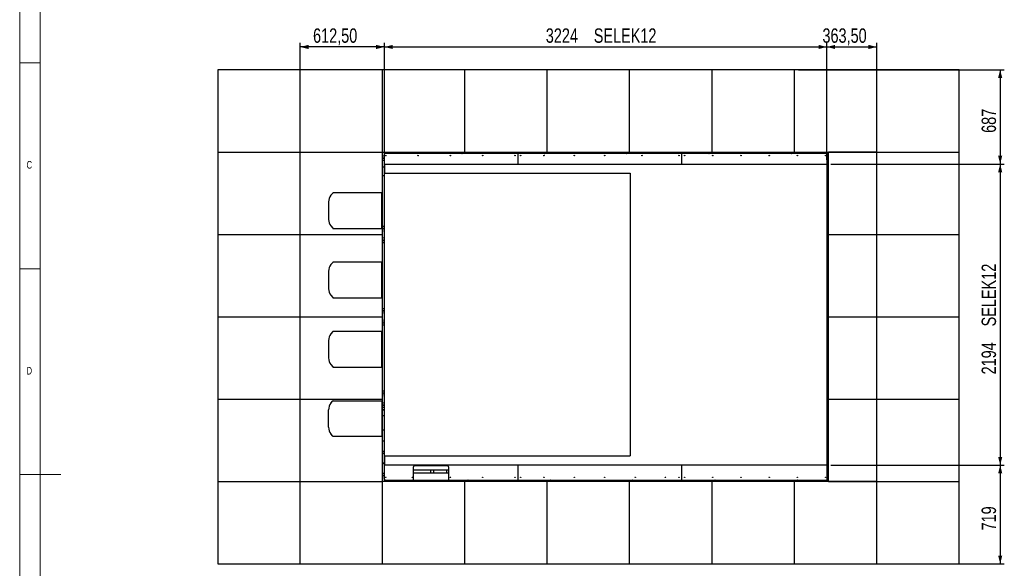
# Model space of a CAD drawing. Header units: millimetres. Extents: x 5 to 589, y 5 to 450.
# Tile 4 of 91: x 5 to 244, y 187 to 320. Entities that reach past the tile are written whole.
import ezdxf

# ---------------------------------------------------------------- set-up
doc = ezdxf.new("R2010")
doc.units = ezdxf.units.MM
doc.layers.add('COTES', color=1, linetype='Continuous')
doc.layers.add('NOTES', color=6, linetype='Continuous')
doc.layers.add('TRAIT-FORT', color=4, linetype='Continuous', lineweight=25)
doc.styles.add('SLDTEXTSTYLE0', font='TXT', dxfattribs={"width": 0.75})
doc.dimstyles.new('SLDDIMSTYLE0', dxfattribs={"dimtxt": 3.5, "dimasz": 2, "dimexe": 0, "dimexo": 0.0625, "dimgap": 0.875, "dimtad": 1, "dimdec": 0, "dimlfac": 30, "dimrnd": 1e-09, "dimzin": 12, "dimdsep": 46, "dimtxsty": 'SLDTEXTSTYLE0', "dimsah": 1, "dimcen": 0.09, "dimadec": 0, "dimazin": 3, "dimtfac": 1, "dimtdec": 0, "dimtofl": 0, "dimtmove": 0, "dimatfit": 3, "dimfxl": 1, "dimfrac": 2, "dimtolj": 1, "dimtzin": 12, "dimarcsym": 0})
doc.dimstyles.new('SLDDIMSTYLE1', dxfattribs={"dimtxt": 3.5, "dimasz": 2, "dimexe": 0, "dimexo": 0.0625, "dimgap": 0.875, "dimtad": 1, "dimlfac": 30, "dimrnd": 1e-09, "dimzin": 12, "dimdsep": 46, "dimtxsty": 'SLDTEXTSTYLE0', "dimsah": 1, "dimcen": 0.09, "dimadec": 0, "dimazin": 3, "dimtfac": 1, "dimtofl": 0, "dimtmove": 0, "dimatfit": 3, "dimfxl": 1, "dimfrac": 2, "dimtolj": 1, "dimtzin": 12, "dimarcsym": 0})

# ---------------------------------------------------------------- blocks, each defined once
blk = doc.blocks.new('_D')
at = {"layer": 'COTES', "color": 1, "transparency": 16777216}
for p, q in [((194.16, 308.33), (244.16, 308.33)), ((243.16, 308.33), (243.16, 285.44)), ((202.05, 285.44), (244.16, 285.44))]:
    blk.add_line(p, q, dxfattribs=at)
for points in [[(243.16, 308.33), (242.66, 306.33), (243.66, 306.33)], [(243.16, 285.44), (243.66, 287.44), (242.66, 287.44)]]:
    blk.add_solid(points, dxfattribs=at)
at = {"layer": 'COTES', "color": 1, "transparency": 16777216, "insert": (238.65, 293), "char_height": 3.5, "attachment_point": 1, "rotation": 90, "style": 'SLDTEXTSTYLE0'}
blk.add_mtext('687', dxfattribs=at)
blk = doc.blocks.new('_D_1')
at = {"layer": 'COTES', "color": 1, "transparency": 16777216}
for p, q in [((202.05, 285.44), (244.16, 285.44)), ((243.16, 285.44), (243.16, 212.3)), ((202.05, 212.3), (244.16, 212.3))]:
    blk.add_line(p, q, dxfattribs=at)
for points in [[(243.16, 285.44), (242.66, 283.44), (243.66, 283.44)], [(243.16, 212.3), (243.66, 214.3), (242.66, 214.3)]]:
    blk.add_solid(points, dxfattribs=at)
at = {"layer": 'COTES', "color": 1, "transparency": 16777216, "char_height": 3.5, "attachment_point": 1, "rotation": 90, "style": 'SLDTEXTSTYLE0'}
for s, insert in [('SELEK12', (238.65, 246)), ('2194', (238.65, 234.34))]:
    blk.add_mtext(s, dxfattribs=dict(at, insert=insert))
blk = doc.blocks.new('_D_2')
at = {"layer": 'COTES', "color": 1, "transparency": 16777216}
for p, q in [((202.05, 212.3), (244.16, 212.3)), ((243.16, 212.3), (243.16, 188.33)), ((194.16, 188.33), (244.16, 188.33))]:
    blk.add_line(p, q, dxfattribs=at)
for points in [[(243.16, 212.3), (242.66, 210.3), (243.66, 210.3)], [(243.16, 188.33), (243.66, 190.33), (242.66, 190.33)]]:
    blk.add_solid(points, dxfattribs=at)
at = {"layer": 'COTES', "color": 1, "transparency": 16777216, "insert": (238.65, 196.44), "char_height": 3.5, "attachment_point": 1, "rotation": 90, "style": 'SLDTEXTSTYLE0'}
blk.add_mtext('719', dxfattribs=at)
blk = doc.blocks.new('_D_3')
at = {"layer": 'COTES', "color": 1, "transparency": 16777216}
for p, q in [((201.05, 286.44), (201.05, 314.87)), ((201.05, 313.87), (213.16, 313.87)), ((213.16, 209.33), (213.16, 314.87))]:
    blk.add_line(p, q, dxfattribs=at)
for points in [[(201.05, 313.87), (203.05, 313.37), (203.05, 314.37)], [(213.16, 313.87), (211.16, 314.37), (211.16, 313.37)]]:
    blk.add_solid(points, dxfattribs=at)
at = {"layer": 'COTES', "color": 1, "transparency": 16777216, "insert": (199.99, 318.38), "char_height": 3.5, "attachment_point": 1, "style": 'SLDTEXTSTYLE0'}
blk.add_mtext('363,50', dxfattribs=at)
blk = doc.blocks.new('_D_4')
at = {"layer": 'COTES', "color": 1, "transparency": 16777216}
for p, q in [((93.58, 286.44), (93.58, 314.87)), ((93.58, 313.87), (201.05, 313.87)), ((201.05, 286.44), (201.05, 314.87))]:
    blk.add_line(p, q, dxfattribs=at)
for points in [[(93.58, 313.87), (95.58, 313.37), (95.58, 314.37)], [(201.05, 313.87), (199.05, 314.37), (199.05, 313.37)]]:
    blk.add_solid(points, dxfattribs=at)
at = {"layer": 'COTES', "color": 1, "transparency": 16777216, "char_height": 3.5, "attachment_point": 1, "style": 'SLDTEXTSTYLE0'}
for s, insert in [('3224', (132.79, 318.38)), ('SELEK12', (144.44, 318.38))]:
    blk.add_mtext(s, dxfattribs=dict(at, insert=insert))
blk = doc.blocks.new('_D_5')
at = {"layer": 'COTES', "color": 1, "transparency": 16777216}
for p, q in [((73.16, 289.33), (73.16, 314.87)), ((93.58, 313.87), (73.16, 313.87)), ((93.58, 286.44), (93.58, 314.87))]:
    blk.add_line(p, q, dxfattribs=at)
for points in [[(73.16, 313.87), (75.16, 313.37), (75.16, 314.37)], [(93.58, 313.87), (91.58, 314.37), (91.58, 313.37)]]:
    blk.add_solid(points, dxfattribs=at)
at = {"layer": 'COTES', "color": 1, "transparency": 16777216, "insert": (76.26, 318.38), "char_height": 3.5, "attachment_point": 1, "style": 'SLDTEXTSTYLE0'}
blk.add_mtext('612,50', dxfattribs=at)

msp = doc.modelspace()

# ---------------------------------------------------------------- linework, layer by layer
at = {"color": 7, "linetype": 'Continuous', "lineweight": 18}
for p, q in [((5, 415), (5, 5)), ((10, 410), (10, 10)), ((5, 310), (10, 310)), ((10, 260), (5, 260)), ((5, 210), (15, 210))]:
    msp.add_line(p, q, dxfattribs=at)
at = {"layer": 'TRAIT-FORT', "color": 4, "linetype": 'Continuous', "lineweight": 25}
for p, q in [((73.16203, 308.32757), (53.16203, 308.32757)), ((53.16203, 308.32757), (53.16203, 288.32757)), ((73.16203, 288.32757), (73.16203, 308.32757)), ((93.16203, 308.32757), (73.16203, 308.32757)), ((93.16203, 288.32757), (93.16203, 308.32757)), ((113.16203, 308.32757), (93.16203, 308.32757)), ((113.16203, 288.32757), (113.16203, 308.32757)), ((133.16203, 308.32757), (113.16203, 308.32757)), ((133.16203, 288.32757), (133.16203, 308.32757)), ((153.16203, 308.32757), (133.16203, 308.32757)), ((153.16203, 288.32757), (153.16203, 308.32757)), ((173.16203, 308.32757), (153.16203, 308.32757)), ((173.16203, 288.32757), (173.16203, 308.32757)), ((193.16203, 308.32757), (173.16203, 308.32757)), ((193.16203, 288.32757), (193.16203, 308.32757)), ((213.16203, 308.32757), (193.16203, 308.32757)), ((213.16203, 288.32757), (213.16203, 308.32757)), ((233.16203, 308.32757), (213.16203, 308.32757)), ((233.16203, 288.32757), (233.16203, 308.32757)), ((53.16203, 288.32757), (73.16203, 288.32757)), ((53.16203, 288.32757), (53.16203, 268.32757)), ((73.16203, 288.32757), (93.16203, 288.32757)), ((73.16203, 268.32757), (73.16203, 288.32757)), ((93.16203, 288.32757), (113.16203, 288.32757)), ((93.16203, 268.32757), (93.16203, 288.32757)), ((93.49536, 287.6267), (93.46703, 287.6267)), ((93.46703, 287.5267), (93.46703, 287.6267)), ((93.49536, 287.5267), (93.46703, 287.5267)), ((93.49536, 287.33923), (93.46703, 287.33923)), ((93.46703, 287.33923), (93.46703, 286.8059)), ((93.49536, 287.99423), (93.49536, 245.32757)), ((125.9887, 287.99423), (93.49536, 287.99423)), ((93.8837, 288.02257), (93.8837, 287.99423)), ((93.9837, 288.02257), (93.8837, 288.02257)), ((93.9837, 288.02257), (93.9837, 287.99423)), ((94.6837, 288.02257), (94.15036, 288.02257)), ((94.15036, 288.02257), (94.15036, 287.99423)), ((94.6837, 288.32757), (94.6837, 288.02257)), ((95.16203, 288.32757), (95.16203, 287.99423)), ((99.5045, 288.32757), (99.5045, 287.99423)), ((100.17117, 287.99423), (100.17117, 288.32757)), ((104.53645, 288.32757), (104.53645, 287.99423)), ((105.17145, 287.99423), (105.17145, 288.32757)), ((111.0887, 288.32757), (111.0887, 287.99423)), ((111.18174, 288.32757), (111.18174, 287.99423)), ((111.64036, 288.02257), (111.64036, 288.32757)), ((112.1737, 288.02257), (111.64036, 288.02257)), ((111.89174, 287.99423), (111.89174, 288.02257)), ((112.1737, 287.99423), (112.1737, 288.02257)), ((112.36116, 287.99423), (112.36116, 288.02257)), ((112.36116, 288.02257), (112.46116, 288.02257)), ((112.46116, 287.99423), (112.46116, 288.02257)), ((113.16203, 288.32757), (133.16203, 288.32757)), ((113.9837, 288.02257), (113.8837, 288.02257)), ((113.8837, 288.02257), (113.8837, 287.99423)), ((113.9837, 288.02257), (113.9837, 287.99423)), ((114.6837, 288.02257), (114.15036, 288.02257)), ((114.15036, 288.02257), (114.15036, 287.99423)), ((114.6837, 288.32757), (114.6837, 288.02257)), ((115.16203, 288.32757), (115.16203, 287.99423)), ((125.9887, 287.99423), (125.9887, 285.43652)), ((125.99536, 287.99423), (125.9887, 287.99423)), ((165.8287, 287.99423), (125.99536, 287.99423)), ((125.99536, 287.99423), (125.99536, 285.43652)), ((131.16203, 287.99423), (131.16203, 288.32757)), ((131.64036, 288.02257), (131.64036, 288.32757)), ((132.1737, 288.02257), (131.64036, 288.02257)), ((132.1737, 287.99423), (132.1737, 288.02257)), ((132.36116, 287.99423), (132.36116, 288.02257)), ((132.36116, 288.02257), (132.46116, 288.02257)), ((132.46116, 287.99423), (132.46116, 288.02257)), ((133.16203, 288.32757), (153.16203, 288.32757)), ((133.8837, 288.02257), (133.8837, 287.99423)), ((133.9837, 288.02257), (133.8837, 288.02257)), ((133.9837, 288.02257), (133.9837, 287.99423)), ((134.6837, 288.02257), (134.15036, 288.02257)), ((134.15036, 288.02257), (134.15036, 287.99423)), ((134.6837, 288.32757), (134.6837, 288.02257)), ((135.16203, 288.32757), (135.16203, 287.99423)), ((151.16203, 287.99423), (151.16203, 288.32757)), ((151.64036, 288.02257), (151.64036, 288.32757)), ((152.1737, 288.02257), (151.64036, 288.02257)), ((152.1737, 287.99423), (152.1737, 288.02257)), ((152.36116, 287.99423), (152.36116, 288.02257)), ((152.36116, 288.02257), (152.46116, 288.02257)), ((152.46116, 287.99423), (152.46116, 288.02257)), ((153.16203, 288.32757), (173.16203, 288.32757)), ((153.9837, 288.02257), (153.8837, 288.02257)), ((153.8837, 288.02257), (153.8837, 287.99423)), ((153.9837, 288.02257), (153.9837, 287.99423)), ((154.6837, 288.02257), (154.15036, 288.02257)), ((154.15036, 288.02257), (154.15036, 287.99423)), ((154.6837, 288.32757), (154.6837, 288.02257)), ((155.16203, 288.32757), (155.16203, 287.99423)), ((163.31203, 288.32757), (163.31203, 287.99423)), ((165.8287, 285.43652), (165.8287, 287.99423)), ((165.83536, 287.99423), (165.8287, 287.99423)), ((165.83536, 285.43652), (165.83536, 287.99423)), ((201.16203, 287.99423), (165.83536, 287.99423)), ((171.64036, 288.02257), (171.64036, 288.32757)), ((172.1737, 288.02257), (171.64036, 288.02257)), ((171.64536, 287.99423), (171.64536, 288.02257)), ((172.1737, 287.99423), (172.1737, 288.02257)), ((172.36116, 287.99423), (172.36116, 288.02257)), ((172.36116, 288.02257), (172.46116, 288.02257)), ((172.46116, 287.99423), (172.46116, 288.02257)), ((173.16203, 288.32757), (193.16203, 288.32757)), ((173.9837, 288.02257), (173.8837, 288.02257)), ((173.8837, 288.02257), (173.8837, 287.99423)), ((173.9837, 288.02257), (173.9837, 287.99423)), ((174.6837, 288.02257), (174.15036, 288.02257)), ((174.15036, 288.02257), (174.15036, 287.99423)), ((174.6837, 288.32757), (174.6837, 288.02257)), ((175.16203, 288.32757), (175.16203, 287.99423)), ((191.16203, 287.99423), (191.16203, 288.32757)), ((191.64036, 288.02257), (191.64036, 288.32757)), ((192.1737, 288.02257), (191.64036, 288.02257)), ((192.1737, 287.99423), (192.1737, 288.02257)), ((192.36116, 287.99423), (192.36116, 288.02257)), ((192.36116, 288.02257), (192.46116, 288.02257)), ((192.46116, 287.99423), (192.46116, 288.02257)), ((193.16203, 288.32757), (213.16203, 288.32757)), ((193.9837, 288.02257), (193.8837, 288.02257)), ((193.8837, 288.02257), (193.8837, 287.99423)), ((193.9837, 288.02257), (193.9837, 287.99423)), ((194.6837, 288.02257), (194.15036, 288.02257)), ((194.15036, 288.02257), (194.15036, 287.99423)), ((194.6837, 288.32757), (194.6837, 288.02257)), ((195.16203, 288.32757), (195.16203, 287.99423)), ((200.49536, 287.99423), (200.49536, 288.32757)), ((200.9737, 288.02257), (200.9737, 288.32757)), ((201.49536, 288.02257), (200.9737, 288.02257)), ((201.16203, 245.32757), (201.16203, 287.99423)), ((201.16203, 287.32757), (201.49536, 287.32757)), ((201.49536, 268.32757), (201.49536, 288.32757)), ((213.16203, 288.32757), (201.49536, 288.32757)), ((213.16203, 288.32757), (233.16203, 288.32757)), ((213.16203, 268.32757), (213.16203, 288.32757)), ((233.16203, 268.32757), (233.16203, 288.32757)), ((93.46703, 286.8059), (93.16203, 286.8059)), ((93.49536, 286.32757), (93.16203, 286.32757)), ((93.49536, 284.6609), (93.23556, 284.6609)), ((93.5787, 285.43652), (93.5787, 283.20318)), ((93.5787, 285.43652), (201.04536, 285.43652)), ((201.04536, 285.43652), (201.04536, 212.30318)), ((93.23556, 282.6609), (93.49536, 282.6609)), ((93.5787, 283.20318), (153.24536, 283.20318)), ((93.5787, 214.53652), (93.5787, 283.20318)), ((153.24536, 283.20318), (153.24536, 214.53652)), ((201.49536, 282.32757), (201.16203, 282.32757)), ((201.49536, 281.50496), (201.16203, 281.50394)), ((81.02869, 278.39224), (80.58691, 277.85382)), ((92.94536, 278.45318), (81.15753, 278.45318)), ((92.94536, 269.78652), (92.94536, 278.45318)), ((80.01203, 276.24688), (80.01203, 271.99282)), ((201.49536, 274.4109), (201.16203, 274.4109)), ((80.58691, 270.38588), (81.02869, 269.84746)), ((93.16203, 270.32757), (93.49536, 270.32757)), ((53.16203, 268.32757), (73.16203, 268.32757)), ((53.16203, 268.32757), (53.16203, 248.32757)), ((73.16203, 268.32757), (93.16203, 268.32757)), ((73.16203, 248.32757), (73.16203, 268.32757)), ((81.15753, 269.78652), (92.94536, 269.78652)), ((93.16203, 269.84923), (93.46703, 269.84923)), ((93.16203, 248.32757), (93.16203, 268.32757)), ((93.46703, 269.84923), (93.46703, 269.3159)), ((93.46703, 269.3159), (93.49536, 269.3159)), ((93.46703, 269.14923), (93.46703, 269.04923)), ((93.46703, 269.14923), (93.49536, 269.14923)), ((93.46703, 269.04923), (93.49536, 269.04923)), ((201.49536, 268.32757), (213.16203, 268.32757)), ((201.49536, 248.32757), (201.49536, 268.32757)), ((213.16203, 268.32757), (233.16203, 268.32757)), ((213.16203, 248.32757), (213.16203, 268.32757)), ((233.16203, 248.32757), (233.16203, 268.32757)), ((93.46703, 266.8059), (93.16203, 266.8059)), ((93.49536, 266.32757), (93.16203, 266.32757)), ((93.46703, 267.5267), (93.46703, 267.6267)), ((93.49536, 267.6267), (93.46703, 267.6267)), ((93.49536, 267.5267), (93.46703, 267.5267)), ((93.49536, 267.33923), (93.46703, 267.33923)), ((93.46703, 267.33923), (93.46703, 266.8059)), ((81.02869, 261.5589), (80.58691, 261.02049)), ((92.94536, 261.61985), (81.15753, 261.61985)), ((92.94536, 252.95318), (92.94536, 261.61985)), ((201.16203, 262.57757), (201.49536, 262.57757)), ((80.01203, 259.41355), (80.01203, 255.15948)), ((80.58691, 253.55255), (81.02869, 253.01413)), ((201.49536, 255.58439), (201.16203, 255.58337)), ((81.15753, 252.95318), (92.94536, 252.95318)), ((93.16203, 250.32757), (93.49536, 250.32757)), ((93.16203, 249.84923), (93.46703, 249.84923)), ((93.46703, 249.84923), (93.46703, 249.3159)), ((93.46703, 249.3159), (93.49536, 249.3159)), ((93.46703, 249.14923), (93.46703, 249.04923)), ((93.46703, 249.14923), (93.49536, 249.14923)), ((93.46703, 249.04923), (93.49536, 249.04923)), ((53.16203, 248.32757), (73.16203, 248.32757)), ((53.16203, 248.32757), (53.16203, 228.32757)), ((73.16203, 248.32757), (93.16203, 248.32757)), ((73.16203, 228.32757), (73.16203, 248.32757)), ((93.16203, 228.32757), (93.16203, 248.32757)), ((93.46703, 246.8059), (93.16203, 246.8059)), ((93.49536, 247.6267), (93.46703, 247.6267)), ((93.46703, 247.5267), (93.46703, 247.6267)), ((93.49536, 247.5267), (93.46703, 247.5267)), ((93.46703, 247.33923), (93.46703, 246.8059)), ((93.49536, 247.33923), (93.46703, 247.33923)), ((201.16203, 248.63257), (201.49536, 248.63257)), ((201.49536, 248.02257), (201.16203, 248.02257)), ((201.49536, 248.32757), (213.16203, 248.32757)), ((201.49536, 228.32757), (201.49536, 248.32757)), ((213.16203, 248.32757), (233.16203, 248.32757)), ((213.16203, 228.32757), (213.16203, 248.32757)), ((233.16203, 228.32757), (233.16203, 248.32757)), ((81.02869, 244.72557), (80.58691, 244.18715)), ((92.94536, 244.78652), (81.15753, 244.78652)), ((92.94536, 236.11985), (92.94536, 244.78652)), ((93.49536, 246.32757), (93.16203, 246.32757)), ((93.5787, 245.32757), (93.49536, 245.32757)), ((93.49536, 245.32757), (93.49536, 245.3209)), ((93.5787, 245.3209), (93.49536, 245.3209)), ((93.49536, 245.3209), (93.49536, 208.6609)), ((201.16203, 245.32757), (201.04536, 245.32757)), ((201.16203, 245.3209), (201.04536, 245.3209)), ((201.16203, 245.3209), (201.16203, 245.32757)), ((201.16203, 208.6609), (201.16203, 245.3209)), ((80.01203, 242.58022), (80.01203, 238.32615)), ((201.16203, 239.49423), (201.49536, 239.49423)), ((80.58691, 236.71921), (81.02869, 236.1808)), ((81.15753, 236.11985), (92.94536, 236.11985)), ((201.49536, 234.49423), (201.16203, 234.49423)), ((93.16203, 230.32757), (93.49536, 230.32757)), ((93.16203, 229.84923), (93.46703, 229.84923)), ((93.46703, 229.84923), (93.46703, 229.3159)), ((201.16203, 230.32757), (201.49536, 230.32757)), ((53.16203, 228.32757), (73.16203, 228.32757)), ((53.16203, 228.32757), (53.16203, 208.32757)), ((73.16203, 228.32757), (93.16203, 228.32757)), ((73.16203, 208.32757), (73.16203, 228.32757)), ((80.58691, 227.35382), (81.02869, 227.89224)), ((81.15753, 227.95318), (92.94536, 227.95318)), ((92.94536, 227.95318), (92.94536, 219.28652)), ((93.16203, 208.32757), (93.16203, 228.32757)), ((93.46703, 229.3159), (93.49536, 229.3159)), ((93.46703, 229.14923), (93.46703, 229.04923)), ((93.46703, 229.14923), (93.49536, 229.14923)), ((93.46703, 229.04923), (93.49536, 229.04923)), ((93.49536, 227.6267), (93.46703, 227.6267)), ((93.46703, 227.5267), (93.46703, 227.6267)), ((93.49536, 227.5267), (93.46703, 227.5267)), ((93.49536, 227.33923), (93.46703, 227.33923)), ((93.46703, 227.33923), (93.46703, 226.8059)), ((201.16203, 228.63257), (201.49536, 228.63257)), ((201.49536, 228.02257), (201.16203, 228.02257)), ((201.49536, 228.32757), (213.16203, 228.32757)), ((201.49536, 208.32757), (201.49536, 228.32757)), ((213.16203, 228.32757), (233.16203, 228.32757)), ((213.16203, 208.32757), (213.16203, 228.32757)), ((233.16203, 208.32757), (233.16203, 228.32757)), ((80.01203, 221.49282), (80.01203, 225.74688)), ((93.46703, 226.8059), (93.16203, 226.8059)), ((93.49536, 226.32757), (93.16203, 226.32757)), ((93.16203, 225.82757), (93.49536, 225.82757)), ((93.49536, 225.6609), (93.16203, 225.6609)), ((201.49536, 226.32757), (201.16203, 226.32757)), ((201.16203, 225.49423), (201.49536, 225.49423)), ((93.16203, 224.32757), (93.49536, 224.32757)), ((93.49536, 220.7609), (93.16203, 220.7609)), ((201.49536, 220.49423), (201.16203, 220.49423)), ((81.02869, 219.34746), (80.58691, 219.88588)), ((92.94536, 219.28652), (81.15753, 219.28652)), ((93.16203, 218.22757), (93.49536, 218.22757)), ((201.16203, 219.45648), (201.49536, 219.45648)), ((201.49536, 218.52314), (201.16203, 218.52314)), ((93.49536, 215.57757), (93.16203, 215.57757)), ((93.49536, 214.9517), (93.16203, 215.28503)), ((201.16203, 217.45648), (201.49536, 217.45648)), ((201.49536, 215.8846), (201.16203, 215.8846)), ((201.16203, 215.25127), (201.49536, 215.25127)), ((93.16203, 212.92801), (93.49536, 212.59468)), ((93.5787, 214.53652), (153.24536, 214.53652)), ((93.5787, 214.53652), (93.5787, 212.30318)), ((201.49536, 215.1609), (201.16203, 215.1609)), ((201.16203, 214.1609), (201.49536, 214.1609)), ((93.26247, 212.82757), (93.16203, 212.82757)), ((201.04536, 212.30318), (93.5787, 212.30318)), ((100.66203, 208.6609), (100.66203, 211.88466)), ((100.66203, 211.1609), (109.15081, 211.1609)), ((100.99536, 212.218), (108.81748, 212.218)), ((104.74536, 211.1609), (104.74536, 210.32757)), ((105.5787, 210.32757), (105.5787, 211.1609)), ((108.66203, 211.1609), (108.66203, 210.32757)), ((109.15081, 211.88466), (109.15081, 208.6609)), ((125.9887, 212.30318), (125.9887, 208.6609)), ((125.99536, 212.30318), (125.99536, 208.6609)), ((165.8287, 208.6609), (165.8287, 212.30318)), ((165.83536, 208.6609), (165.83536, 212.30318)), ((201.49536, 211.82757), (201.16203, 211.82757)), ((201.16203, 211.1609), (201.49536, 211.1609)), ((53.16203, 208.32757), (73.16203, 208.32757)), ((53.16203, 208.32757), (53.16203, 188.32757)), ((73.16203, 208.32757), (93.16203, 208.32757)), ((73.16203, 188.32757), (73.16203, 208.32757)), ((93.16203, 210.32757), (93.49536, 210.32757)), ((93.16203, 209.84923), (93.46703, 209.84923)), ((93.16203, 188.32757), (93.16203, 208.32757)), ((113.16203, 208.32757), (93.16203, 208.32757)), ((93.46703, 209.84923), (93.46703, 209.3159)), ((93.46703, 209.3159), (93.49536, 209.3159)), ((93.46703, 209.14923), (93.49536, 209.14923)), ((93.46703, 209.14923), (93.46703, 209.04923)), ((93.46703, 209.04923), (93.49536, 209.04923)), ((93.49536, 208.6609), (100.66203, 208.6609)), ((93.8629, 208.6609), (93.8629, 208.63257)), ((93.9629, 208.63257), (93.8629, 208.63257)), ((93.9629, 208.6609), (93.9629, 208.63257)), ((94.15036, 208.6609), (94.15036, 208.63257)), ((94.15036, 208.63257), (94.6837, 208.63257)), ((94.6837, 208.63257), (94.6837, 208.32757)), ((95.16203, 208.6609), (95.16203, 208.32757)), ((97.49536, 208.49423), (97.49536, 208.6609)), ((100.16203, 208.49423), (97.49536, 208.49423)), ((100.16203, 208.6609), (100.16203, 208.49423)), ((109.15081, 210.32757), (100.66203, 210.32757)), ((100.66203, 208.6609), (109.15081, 208.6609)), ((104.74536, 208.6609), (104.74536, 208.32757)), ((105.5787, 208.32757), (105.5787, 208.6609)), ((108.66203, 208.6609), (108.66203, 208.32757)), ((109.15081, 208.6609), (125.9887, 208.6609)), ((110.3287, 208.32757), (110.3287, 208.6609)), ((111.0887, 208.6609), (111.0887, 208.32757)), ((111.64036, 208.63257), (112.1737, 208.63257)), ((111.64036, 208.32757), (111.64036, 208.63257)), ((112.1737, 208.63257), (112.1737, 208.6609)), ((112.34036, 208.63257), (112.34036, 208.6609)), ((112.34036, 208.63257), (112.44036, 208.63257)), ((112.44036, 208.63257), (112.44036, 208.6609)), ((113.16203, 188.32757), (113.16203, 208.32757)), ((133.16203, 208.32757), (113.16203, 208.32757)), ((113.8629, 208.6609), (113.8629, 208.63257)), ((113.9629, 208.63257), (113.8629, 208.63257)), ((113.9629, 208.6609), (113.9629, 208.63257)), ((114.15036, 208.6609), (114.15036, 208.63257)), ((114.15036, 208.63257), (114.6837, 208.63257)), ((114.6837, 208.63257), (114.6837, 208.32757)), ((115.16203, 208.6609), (115.16203, 208.32757)), ((120.66203, 208.6609), (120.66203, 208.32757)), ((121.66203, 208.32757), (121.66203, 208.6609)), ((123.8287, 208.6609), (123.8287, 208.32757)), ((124.49536, 208.32757), (124.49536, 208.6609)), ((125.9887, 208.6609), (125.99536, 208.6609)), ((125.99536, 208.6609), (165.8287, 208.6609)), ((131.16203, 208.32757), (131.16203, 208.6609)), ((131.64036, 208.32757), (131.64036, 208.63257)), ((131.64036, 208.63257), (132.1737, 208.63257)), ((132.1737, 208.63257), (132.1737, 208.6609)), ((132.34036, 208.63257), (132.34036, 208.6609)), ((132.34036, 208.63257), (132.44036, 208.63257)), ((132.44036, 208.63257), (132.44036, 208.6609)), ((133.16203, 188.32757), (133.16203, 208.32757)), ((153.16203, 208.32757), (133.16203, 208.32757)), ((133.8629, 208.6609), (133.8629, 208.63257)), ((133.9629, 208.63257), (133.8629, 208.63257)), ((133.9629, 208.6609), (133.9629, 208.63257)), ((134.15036, 208.6609), (134.15036, 208.63257)), ((134.15036, 208.63257), (134.6837, 208.63257)), ((134.6837, 208.63257), (134.6837, 208.32757)), ((135.16203, 208.6609), (135.16203, 208.32757)), ((151.16203, 208.32757), (151.16203, 208.6609)), ((151.64036, 208.32757), (151.64036, 208.63257)), ((151.64036, 208.63257), (152.1737, 208.63257)), ((152.1737, 208.63257), (152.1737, 208.6609)), ((152.34036, 208.63257), (152.34036, 208.6609)), ((152.34036, 208.63257), (152.44036, 208.63257)), ((152.44036, 208.63257), (152.44036, 208.6609)), ((153.16203, 188.32757), (153.16203, 208.32757)), ((173.16203, 208.32757), (153.16203, 208.32757)), ((153.8629, 208.6609), (153.8629, 208.63257)), ((153.9629, 208.63257), (153.8629, 208.63257)), ((153.9629, 208.6609), (153.9629, 208.63257)), ((154.15036, 208.6609), (154.15036, 208.63257)), ((154.15036, 208.63257), (154.6837, 208.63257)), ((154.6837, 208.63257), (154.6837, 208.32757)), ((154.91727, 208.6609), (154.91727, 208.32757)), ((156.58394, 208.32757), (156.58394, 208.6609)), ((159.89536, 208.6609), (159.89536, 208.32757)), ((161.56203, 208.32757), (161.56203, 208.6609)), ((165.8287, 208.6609), (165.83536, 208.6609)), ((165.83536, 208.6609), (201.16203, 208.6609)), ((170.99799, 208.6609), (170.99799, 208.32757)), ((171.64036, 208.32757), (171.64036, 208.63257)), ((171.64036, 208.63257), (172.1737, 208.63257)), ((172.06465, 208.63257), (172.06465, 208.6609)), ((172.1737, 208.63257), (172.1737, 208.6609)), ((172.34036, 208.63257), (172.34036, 208.6609)), ((172.34036, 208.63257), (172.44036, 208.63257)), ((172.44036, 208.63257), (172.44036, 208.6609)), ((173.16203, 188.32757), (173.16203, 208.32757)), ((193.16203, 208.32757), (173.16203, 208.32757)), ((173.8629, 208.6609), (173.8629, 208.63257)), ((173.9629, 208.63257), (173.8629, 208.63257)), ((173.9629, 208.6609), (173.9629, 208.63257)), ((174.15036, 208.6609), (174.15036, 208.63257)), ((174.15036, 208.63257), (174.6837, 208.63257)), ((174.6837, 208.63257), (174.6837, 208.32757)), ((175.16203, 208.6609), (175.16203, 208.32757)), ((191.16203, 208.32757), (191.16203, 208.6609)), ((191.64036, 208.32757), (191.64036, 208.63257)), ((191.64036, 208.63257), (192.1737, 208.63257)), ((192.1737, 208.63257), (192.1737, 208.6609)), ((192.34036, 208.63257), (192.34036, 208.6609)), ((192.34036, 208.63257), (192.44036, 208.63257)), ((192.44036, 208.63257), (192.44036, 208.6609)), ((193.16203, 188.32757), (193.16203, 208.32757)), ((213.16203, 208.32757), (193.16203, 208.32757)), ((193.8629, 208.6609), (193.8629, 208.63257)), ((193.9629, 208.63257), (193.8629, 208.63257)), ((193.9629, 208.6609), (193.9629, 208.63257)), ((194.15036, 208.6609), (194.15036, 208.63257)), ((194.15036, 208.63257), (194.6837, 208.63257)), ((194.6837, 208.63257), (194.6837, 208.32757)), ((195.16203, 208.6609), (195.16203, 208.32757)), ((197.8287, 208.49423), (197.8287, 208.6609)), ((200.49536, 208.49423), (197.8287, 208.49423)), ((200.49536, 208.6609), (200.49536, 208.49423)), ((200.49536, 208.32757), (200.49536, 208.49423)), ((200.9737, 208.32757), (200.9737, 208.63257)), ((200.9737, 208.63257), (201.49536, 208.63257)), ((201.49536, 210.32757), (201.16203, 210.32757)), ((201.16203, 210.32757), (201.49536, 210.32757)), ((201.16203, 208.6609), (201.49536, 208.6609)), ((201.49536, 208.32757), (213.16203, 208.32757)), ((213.16203, 208.32757), (233.16203, 208.32757)), ((213.16203, 188.32757), (213.16203, 208.32757)), ((233.16203, 188.32757), (233.16203, 208.32757)), ((53.16203, 188.32757), (73.16203, 188.32757)), ((73.16203, 188.32757), (93.16203, 188.32757)), ((93.16203, 188.32757), (113.16203, 188.32757)), ((113.16203, 188.32757), (133.16203, 188.32757)), ((133.16203, 188.32757), (153.16203, 188.32757)), ((153.16203, 188.32757), (173.16203, 188.32757)), ((173.16203, 188.32757), (193.16203, 188.32757)), ((193.16203, 188.32757), (213.16203, 188.32757)), ((213.16203, 188.32757), (233.16203, 188.32757))]:
    msp.add_line(p, q, dxfattribs=at)
for centre in [(93.9287, 287.49423), (101.7787, 287.49423), (109.6287, 287.49423), (117.4787, 287.49423), (125.3287, 287.49423), (126.66203, 287.49423), (132.3287, 287.49423), (139.71981, 287.49423), (147.11092, 287.49423), (156.13981, 287.49423), (165.1687, 287.49423), (166.50203, 287.49423), (173.35403, 287.49423), (180.20603, 287.49423), (187.05803, 287.49423), (193.91003, 287.49423), (200.76203, 287.49423), (93.9287, 209.32757), (100.39536, 209.32757), (109.6287, 209.32757), (117.4787, 209.32757), (125.3287, 209.32757), (126.66203, 209.32757), (132.3287, 209.32757), (139.71981, 209.32757), (147.11092, 209.32757), (154.50203, 209.32757), (161.85625, 209.32757), (165.1687, 209.32757), (166.50203, 209.32757), (173.35403, 209.32757), (180.20603, 209.32757), (187.05803, 209.32757), (193.91003, 209.32757), (200.76203, 209.32757)]:
    msp.add_circle(centre, 0.05667, dxfattribs=at)
for centre, radius, start, end in [((93.23633, 284.53054), 0.13036, 90.3413624, 124.7473029), ((201.16203, 286.82757), 0.16667, 352.9062205, 90), ((201.16203, 286.82757), 0.14333, 352.9062205, 90), ((201.16203, 286.82757), 0.14333, 270, 352.9062205), ((201.16203, 286.82757), 0.16667, 270, 352.9062205), ((93.23633, 282.79126), 0.13036, 235.2526971, 269.6586376), ((201.16203, 282.82757), 0.16667, 352.9062205, 90), ((201.16203, 282.82757), 0.14333, 352.9062205, 90), ((201.16203, 282.82757), 0.14333, 270, 352.9062205), ((201.16203, 282.82757), 0.16667, 270, 352.9062205), ((82.54536, 276.24688), 2.53333, 140.6306828, 180), ((81.15753, 278.28652), 0.16667, 90, 140.6306828), ((82.54536, 271.99282), 2.53333, 180, 219.3693172), ((81.15753, 269.95318), 0.16667, 219.3693172, 270), ((82.54536, 259.41355), 2.53333, 140.6306828, 180), ((81.15753, 261.45318), 0.16667, 90, 140.6306828), ((82.54536, 255.15948), 2.53333, 180, 219.3693172), ((81.15753, 253.11985), 0.16667, 219.3693172, 270), ((82.54536, 242.58022), 2.53333, 140.6306828, 180), ((81.15753, 244.61985), 0.16667, 90, 140.6306828), ((82.54536, 238.32615), 2.53333, 180, 219.3693172), ((201.16203, 238.99423), 0.16667, 352.9062205, 90), ((201.16203, 238.99423), 0.14333, 352.9062205, 90), ((201.16203, 238.99423), 0.14333, 270, 352.9062205), ((201.16203, 238.99423), 0.16667, 270, 352.9062205), ((81.15753, 236.28652), 0.16667, 219.3693172, 270), ((201.16203, 234.99423), 0.16667, 352.9062205, 90), ((201.16203, 234.99423), 0.14333, 352.9062205, 90), ((201.16203, 234.99423), 0.14333, 270, 352.9062205), ((201.16203, 234.99423), 0.16667, 270, 352.9062205), ((82.54536, 225.74688), 2.53333, 140.6306828, 180), ((81.15753, 227.78652), 0.16667, 90, 140.6306828), ((201.16203, 224.99423), 0.16667, 352.9062205, 90), ((201.16203, 224.99423), 0.14333, 352.9062205, 90), ((201.16203, 224.99423), 0.14333, 270, 352.9062205), ((201.16203, 224.99423), 0.16667, 270, 352.9062205), ((82.54536, 221.49282), 2.53333, 180, 219.3693172), ((201.16203, 220.99423), 0.16667, 352.9062205, 90), ((201.16203, 220.99423), 0.14333, 352.9062205, 90), ((201.16203, 220.99423), 0.14333, 270, 352.9062205), ((201.16203, 220.99423), 0.16667, 270, 352.9062205), ((81.15753, 219.45318), 0.16667, 219.3693172, 270), ((100.99536, 211.88466), 0.33333, 90, 180), ((108.81748, 211.88466), 0.33333, 0, 90), ((105.16203, 208.32757), 0.41667, 126.8698976, 180), ((105.16203, 208.32757), 0.41667, 0, 53.1301024), ((109.49536, 208.32757), 0.83333, 156.4218215, 180), ((109.49536, 208.32757), 0.83333, 0, 23.5781785)]:
    msp.add_arc(centre, radius, start, end, dxfattribs=at)

# ---------------------------------------------------------------- texts
at = {"layer": 'NOTES', "color": 211, "char_height": 1.85208, "attachment_point": 1, "style": 'SLDTEXTSTYLE0'}
for s, insert in [('C', (6.66667, 286.16802)), ('D', (6.66667, 236.16802))]:
    msp.add_mtext(s, dxfattribs=dict(at, insert=insert))

# ---------------------------------------------------------------- dimensions: what is measured, and where the dimension line sits
at = {"layer": 'COTES', "color": 1}
for base, p1, p2, picture, middle in [((73.16203, 313.86887), (93.5787, 285.43652), (73.16203, 288.32757), '_D_5', (83.37036, 313.86887)), ((213.16203, 313.86887), (201.04536, 285.43652), (213.16203, 208.32757), '_D_3', (207.1037, 313.86887))]:
    dim = msp.add_linear_dim(base=base, p1=p1, p2=p2, dimstyle='SLDDIMSTYLE1', dxfattribs=at)
    dim.commit()
    dim.dimension.update_dxf_attribs({"geometry": picture, "text_midpoint": middle, "dimtype": 160})
dim = msp.add_linear_dim(base=(201.04536, 313.86887), p1=(93.5787, 285.43652), p2=(201.04536, 285.43652), text='<> SELEK12', dimstyle='SLDDIMSTYLE1', dxfattribs=at)
dim.commit()
dim.dimension.update_dxf_attribs({"geometry": '_D_4', "text_midpoint": (147.31203, 313.86887), "dimtype": 160})
for base, p1, p2, picture, middle in [((243.16203, 285.43652), (193.16203, 308.32757), (201.04536, 285.43652), '_D', (243.16203, 296.88204)), ((243.16203, 188.32757), (201.04536, 212.30318), (193.16203, 188.32757), '_D_2', (243.16203, 200.31538))]:
    dim = msp.add_linear_dim(base=base, p1=p1, p2=p2, angle=90, dimstyle='SLDDIMSTYLE0', dxfattribs=at)
    dim.commit()
    dim.dimension.update_dxf_attribs({"geometry": picture, "text_midpoint": middle, "dimtype": 160})
dim = msp.add_linear_dim(base=(243.16203, 212.30318), p1=(201.04536, 285.43652), p2=(201.04536, 212.30318), angle=90, text='<> SELEK12', dimstyle='SLDDIMSTYLE0', dxfattribs=at)
dim.commit()
dim.dimension.update_dxf_attribs({"geometry": '_D_1', "text_midpoint": (243.16203, 248.86985), "dimtype": 160})

doc.saveas('drawing.dxf')
